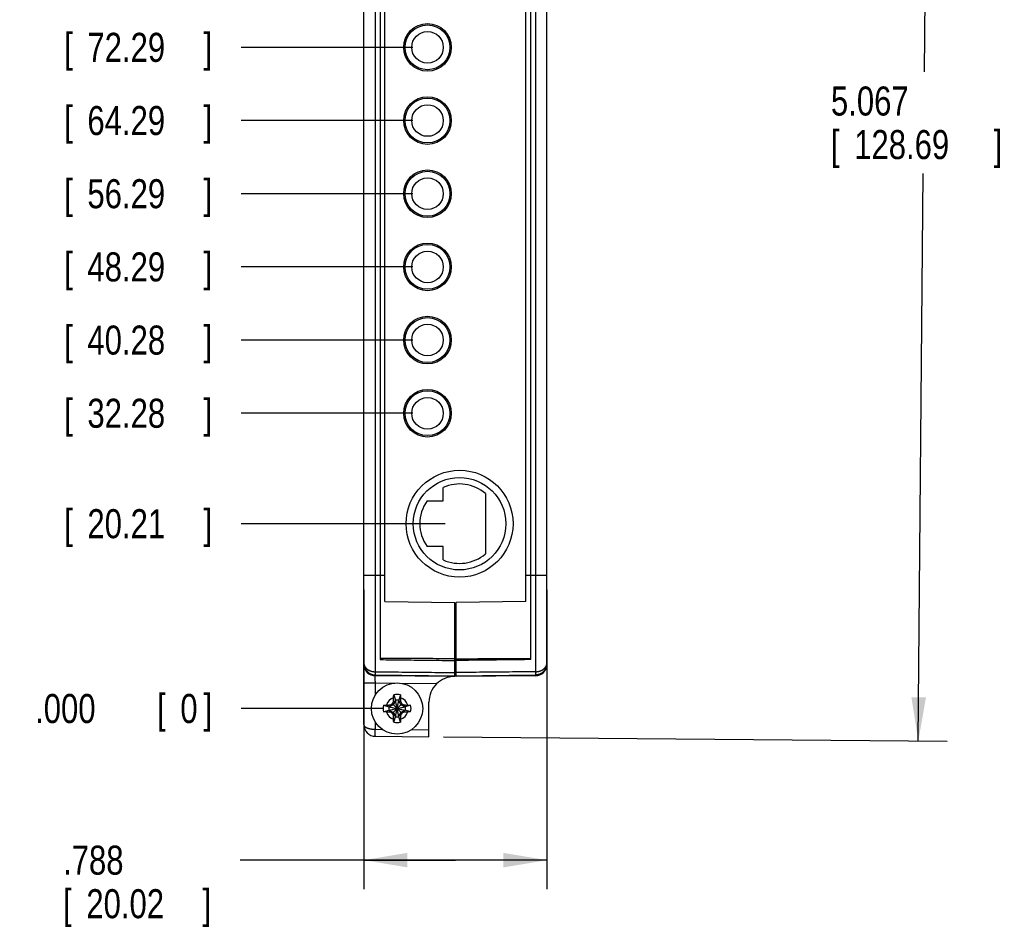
# Model space of a CAD drawing. Header units: inches. Extents: x 0 to 22, y 0 to 17.
# Tile 3 of 17: x 2.4 to 6.6, y 4.8 to 8.7. Entities that reach past the tile are written whole.
import ezdxf

# ---------------------------------------------------------------- set-up
doc = ezdxf.new("R2010")
doc.units = ezdxf.units.IN
doc.header["$LTSCALE"] = 1.21
doc.header["$MEASUREMENT"] = 0
doc.layers.get('0').update_dxf_attribs({"linetype": 'CONTINUOUS'})
doc.layers.add('DIMENSIONS', color=7, linetype='CONTINUOUS')
doc.styles.get("Standard").update_dxf_attribs({"font": 'txt', "width": 0.8})
doc.dimstyles.new('DIMSTYLE_1', dxfattribs={"dimtxt": 0.125, "dimasz": 0.1875, "dimexe": 0.18, "dimexo": 0.0625, "dimgap": 0.09, "dimtad": 0, "dimtih": 1, "dimtoh": 1, "dimdec": 3, "dimzin": 4, "dimdsep": 46, "dimtxsty": 'STANDARD', "dimblk": '_FILLED', "dimblk1": '_FILLED', "dimblk2": '_FILLED', "dimcen": 0.09, "dimadec": 0, "dimazin": 0, "dimtp": 0.01, "dimtm": 0.01, "dimtfac": 1, "dimtdec": 3, "dimtofl": 0, "dimtmove": 0, "dimatfit": 3, "dimldrblk": '_FILLED', "dimfxl": 1, "dimtolj": 1, "dimtzin": 4, "dimarcsym": 0})
doc.dimstyles.new('DIMSTYLE_2', dxfattribs={"dimtxt": 0.125, "dimasz": 0.1875, "dimexe": 0.18, "dimexo": 0.0625, "dimgap": 0.09, "dimtad": 0, "dimtih": 1, "dimtoh": 1, "dimdec": 3, "dimzin": 4, "dimdsep": 46, "dimtxsty": 'STANDARD', "dimblk": '_FILLED', "dimblk1": '_FILLED', "dimblk2": '_FILLED', "dimcen": 0.09, "dimadec": 0, "dimazin": 0, "dimtp": 0.01, "dimtm": 0.01, "dimtfac": 1, "dimtdec": 3, "dimtofl": 0, "dimtmove": 0, "dimatfit": 3, "dimldrblk": '_FILLED', "dimfxl": 1, "dimtolj": 1, "dimtzin": 4, "dimarcsym": 0})

# ---------------------------------------------------------------- blocks, each defined once
blk = doc.blocks.new('_FILLED')
at = {"color": 0, "linetype": 'BYBLOCK'}
blk.add_solid([(0, 0), (-1, 0.167), (-1, -0.167)], dxfattribs=at)
blk = doc.blocks.new('*D1')
at = {"layer": 'DIMENSIONS', "color": 2, "linetype": 'CONTINUOUS'}
for p, q in [((4.6746, 10.7186), (6.4292, 10.7033)), ((6.3042, 10.7043), (6.2851, 8.5177)), ((6.26, 5.6379), (6.2813, 8.0802)), ((4.2162, 5.6557), (6.3849, 5.6368))]:
    blk.add_line(p, q, dxfattribs=at)
at = {"layer": 'DIMENSIONS', "color": 2, "linetype": 'CONTINUOUS', "xscale": 0.1875, "yscale": 0.1875, "zscale": 0.1875}
for p, rotation in [((6.3042, 10.7043), 89.5), ((6.26, 5.6379), 269.5)]:
    blk.add_blockref('_FILLED', p, dxfattribs=dict(at, rotation=rotation))
at = {"layer": 'DIMENSIONS', "color": 2, "linetype": 'CONTINUOUS', "width": 0.8}
for s, p in [('5.067', (5.884, 8.3302)), ('[', (5.884, 8.1427)), ('128.69', (5.984, 8.1427)), (']', (6.584, 8.1427))]:
    blk.add_text(s, height=0.125, dxfattribs=at).set_placement(p)
blk = doc.blocks.new('*D2')
at = {"layer": 'DIMENSIONS', "color": 2, "linetype": 'CONTINUOUS'}
for p, q in [((3.8737, 6.2892), (3.8737, 5)), ((4.6617, 6.2892), (4.6617, 5)), ((4.2677, 5.125), (3.3418, 5.125)), ((3.8737, 5.125), (4.2677, 5.125)), ((4.6617, 5.125), (4.2677, 5.125))]:
    blk.add_line(p, q, dxfattribs=at)
at = {"layer": 'DIMENSIONS', "color": 2, "linetype": 'CONTINUOUS', "xscale": 0.1875, "yscale": 0.1875, "zscale": 0.1875, "rotation": 180}
blk.add_blockref('_FILLED', (3.8737, 5.125), dxfattribs=at)
at = {"layer": 'DIMENSIONS', "color": 2, "linetype": 'CONTINUOUS', "xscale": 0.1875, "yscale": 0.1875, "zscale": 0.1875}
blk.add_blockref('_FILLED', (4.6617, 5.125), dxfattribs=at)
at = {"layer": 'DIMENSIONS', "color": 2, "linetype": 'CONTINUOUS', "width": 0.8}
for s, p in [('.788', (2.5793, 5.0625)), ('[', (2.5793, 4.875)), ('20.02', (2.6793, 4.875)), (']', (3.1793, 4.875))]:
    blk.add_text(s, height=0.125, dxfattribs=at).set_placement(p)
blk = doc.blocks.new('*D3')
at = {"layer": 'DIMENSIONS', "color": 2, "linetype": 'CONTINUOUS'}
blk.add_line((4.2232, 6.5733), (3.3464, 6.5733), dxfattribs=at)
at = {"layer": 'DIMENSIONS', "color": 2, "linetype": 'CONTINUOUS', "width": 0.8}
for s, p in [('.796', (2.0589, 6.5108)), ('[', (2.5839, 6.5108)), ('20.21', (2.6839, 6.5108)), (']', (3.1839, 6.5108))]:
    blk.add_text(s, height=0.125, dxfattribs=at).set_placement(p)
blk = doc.blocks.new('*D4')
at = {"layer": 'DIMENSIONS', "color": 2, "linetype": 'CONTINUOUS'}
blk.add_line((3.9542, 5.7777), (3.3464, 5.7777), dxfattribs=at)
at = {"layer": 'DIMENSIONS', "color": 2, "linetype": 'CONTINUOUS', "width": 0.8}
for s, p in [('[', (2.9839, 5.7152)), (']', (3.1839, 5.7152)), ('.000', (2.4589, 5.7152)), ('0', (3.0839, 5.7152))]:
    blk.add_text(s, height=0.125, dxfattribs=at).set_placement(p)
blk = doc.blocks.new('*D5')
at = {"layer": 'DIMENSIONS', "color": 2, "linetype": 'CONTINUOUS'}
blk.add_line((4.0852, 7.0487), (3.3464, 7.0487), dxfattribs=at)
at = {"layer": 'DIMENSIONS', "color": 2, "linetype": 'CONTINUOUS', "width": 0.8}
for s, p in [('[', (2.5839, 6.9862)), (']', (3.1839, 6.9862)), ('1.271', (1.9589, 6.9862)), ('32.28', (2.6839, 6.9862))]:
    blk.add_text(s, height=0.125, dxfattribs=at).set_placement(p)
blk = doc.blocks.new('*D6')
at = {"layer": 'DIMENSIONS', "color": 2, "linetype": 'CONTINUOUS'}
blk.add_line((4.0852, 7.3637), (3.3464, 7.3637), dxfattribs=at)
at = {"layer": 'DIMENSIONS', "color": 2, "linetype": 'CONTINUOUS', "width": 0.8}
for s, p in [('1.586', (1.9589, 7.3012)), ('[', (2.5839, 7.3012)), ('40.28', (2.6839, 7.3012)), (']', (3.1839, 7.3012))]:
    blk.add_text(s, height=0.125, dxfattribs=at).set_placement(p)
blk = doc.blocks.new('*D7')
at = {"layer": 'DIMENSIONS', "color": 2, "linetype": 'CONTINUOUS'}
blk.add_line((4.0852, 7.6787), (3.3464, 7.6787), dxfattribs=at)
at = {"layer": 'DIMENSIONS', "color": 2, "linetype": 'CONTINUOUS', "width": 0.8}
for s, p in [('1.901', (1.9589, 7.6162)), ('[', (2.5839, 7.6162)), ('48.29', (2.6839, 7.6162)), (']', (3.1839, 7.6162))]:
    blk.add_text(s, height=0.125, dxfattribs=at).set_placement(p)
blk = doc.blocks.new('*D8')
at = {"layer": 'DIMENSIONS', "color": 2, "linetype": 'CONTINUOUS'}
blk.add_line((4.0852, 7.9937), (3.3464, 7.9937), dxfattribs=at)
at = {"layer": 'DIMENSIONS', "color": 2, "linetype": 'CONTINUOUS', "width": 0.8}
for s, p in [('2.216', (1.9589, 7.9312)), ('[', (2.5839, 7.9312)), ('56.29', (2.6839, 7.9312)), (']', (3.1839, 7.9312))]:
    blk.add_text(s, height=0.125, dxfattribs=at).set_placement(p)
blk = doc.blocks.new('*D9')
at = {"layer": 'DIMENSIONS', "color": 2, "linetype": 'CONTINUOUS'}
blk.add_line((4.0852, 8.3087), (3.3464, 8.3087), dxfattribs=at)
at = {"layer": 'DIMENSIONS', "color": 2, "linetype": 'CONTINUOUS', "width": 0.8}
for s, p in [('2.531', (1.9589, 8.2462)), ('[', (2.5839, 8.2462)), ('64.29', (2.6839, 8.2462)), (']', (3.1839, 8.2462))]:
    blk.add_text(s, height=0.125, dxfattribs=at).set_placement(p)
blk = doc.blocks.new('*D10')
at = {"layer": 'DIMENSIONS', "color": 2, "linetype": 'CONTINUOUS'}
blk.add_line((4.0852, 8.6237), (3.3464, 8.6237), dxfattribs=at)
at = {"layer": 'DIMENSIONS', "color": 2, "linetype": 'CONTINUOUS', "width": 0.8}
for s, p in [('2.846', (1.9589, 8.5612)), ('[', (2.5839, 8.5612)), ('72.29', (2.6839, 8.5612)), (']', (3.1839, 8.5612))]:
    blk.add_text(s, height=0.125, dxfattribs=at).set_placement(p)
blk = doc.blocks.new('*D11')
at = {"layer": 'DIMENSIONS', "color": 2, "linetype": 'CONTINUOUS'}
blk.add_line((4.0852, 8.9387), (3.3464, 8.9387), dxfattribs=at)
at = {"layer": 'DIMENSIONS', "color": 2, "linetype": 'CONTINUOUS', "width": 0.8}
for s, p in [('3.161', (1.9589, 8.8762)), ('[', (2.5839, 8.8762)), ('80.29', (2.6839, 8.8762)), (']', (3.1839, 8.8762))]:
    blk.add_text(s, height=0.125, dxfattribs=at).set_placement(p)
blk = doc.blocks.new('*D12')
at = {"layer": 'DIMENSIONS', "color": 2, "linetype": 'CONTINUOUS'}
blk.add_line((4.0852, 9.2537), (3.3464, 9.2537), dxfattribs=at)
at = {"layer": 'DIMENSIONS', "color": 2, "linetype": 'CONTINUOUS', "width": 0.8}
for s, p in [('[', (2.5839, 9.1912)), (']', (3.1839, 9.1912)), ('3.476', (1.9589, 9.1912)), ('88.29', (2.6839, 9.1912))]:
    blk.add_text(s, height=0.125, dxfattribs=at).set_placement(p)
blk = doc.blocks.new('*D13')
at = {"layer": 'DIMENSIONS', "color": 2, "linetype": 'CONTINUOUS'}
blk.add_line((4.0852, 9.5687), (3.3464, 9.5687), dxfattribs=at)
at = {"layer": 'DIMENSIONS', "color": 2, "linetype": 'CONTINUOUS', "width": 0.8}
for s, p in [('3.791', (1.9589, 9.5062)), ('[', (2.5839, 9.5062)), ('96.29', (2.6839, 9.5062)), (']', (3.1839, 9.5062))]:
    blk.add_text(s, height=0.125, dxfattribs=at).set_placement(p)
blk = doc.blocks.new('*D14')
at = {"layer": 'DIMENSIONS', "color": 2, "linetype": 'CONTINUOUS'}
blk.add_line((4.0852, 9.8837), (3.3464, 9.8837), dxfattribs=at)
at = {"layer": 'DIMENSIONS', "color": 2, "linetype": 'CONTINUOUS', "width": 0.8}
for s, p in [('4.106', (1.8589, 9.8212)), ('[', (2.4839, 9.8212)), ('104.29', (2.5839, 9.8212)), (']', (3.1839, 9.8212))]:
    blk.add_text(s, height=0.125, dxfattribs=at).set_placement(p)

msp = doc.modelspace()

# ---------------------------------------------------------------- linework, layer by layer
at = {"color": 7, "linetype": 'CONTINUOUS'}
for p, q in [((4.6617, 5.9738), (4.6617, 10.6691)), ((3.9233, 5.9359), (3.9233, 10.4414)), ((4.6121, 10.4414), (4.6121, 5.9359)), ((3.8737, 5.7082), (3.8737, 10.4036)), ((3.9437, 10.3891), (3.9437, 5.9882)), ((4.5917, 5.9882), (4.5917, 10.3891)), ((3.9647, 6.2387), (3.9647, 10.1387)), ((4.5707, 6.2387), (4.5707, 10.1387)), ((4.2157, 6.6718), (4.2157, 6.7293)), ((4.3967, 6.7033), (4.3967, 6.4432)), ((4.1459, 6.6718), (4.2157, 6.6718)), ((4.2157, 6.4748), (4.1459, 6.4748)), ((4.2157, 6.4173), (4.2157, 6.4748)), ((3.8737, 6.3517), (3.9647, 6.3517)), ((4.5707, 6.3517), (4.6617, 6.3517)), ((3.9647, 6.2387), (4.2647, 6.2334)), ((4.2647, 5.9153), (4.2647, 6.2334)), ((4.5707, 6.2387), (4.2707, 6.2334)), ((4.2707, 5.9153), (4.2707, 6.2334)), ((4.2707, 6.1837), (4.2647, 6.1837)), ((4.2647, 6.1237), (4.2707, 6.1237)), ((3.8737, 5.9683), (3.8737, 5.9682)), ((4.2647, 5.9487), (4.2677, 5.9487)), ((4.2707, 5.9487), (4.2647, 5.9487)), ((4.6594, 5.9533), (4.6595, 5.9535)), ((4.6605, 5.9575), (4.661, 5.9598)), ((4.6617, 5.9738), (4.6617, 5.9682)), ((3.9232, 5.922), (4.2647, 5.9187)), ((4.2647, 5.9153), (3.9233, 5.9182)), ((4.2707, 5.9187), (4.6121, 5.922)), ((4.6121, 5.9182), (4.2707, 5.9153)), ((4.6429, 5.9292), (4.643, 5.9293)), ((4.6432, 5.9295), (4.6434, 5.9296)), ((4.6434, 5.9296), (4.6436, 5.9298)), ((4.6436, 5.9298), (4.6438, 5.9299)), ((4.644, 5.9301), (4.6442, 5.9302)), ((4.6442, 5.9302), (4.6444, 5.9304)), ((4.6447, 5.9307), (4.6449, 5.9309)), ((4.6449, 5.9309), (4.6451, 5.9311)), ((4.6451, 5.9311), (4.6453, 5.9312)), ((4.6453, 5.9312), (4.6455, 5.9314)), ((4.6455, 5.9314), (4.6456, 5.9315)), ((4.6456, 5.9315), (4.6458, 5.9317)), ((4.6458, 5.9317), (4.646, 5.9319)), ((4.6462, 5.9321), (4.6464, 5.9323)), ((4.6464, 5.9323), (4.6466, 5.9324)), ((3.8737, 5.8882), (3.9233, 5.8882)), ((3.9233, 5.8882), (4.0073, 5.8875)), ((3.9233, 5.8362), (3.9233, 5.8882)), ((4.0278, 5.8873), (4.1889, 5.8859)), ((4.0094, 5.8102), (4.0002, 5.7942)), ((4.0014, 5.8067), (4.0094, 5.8102)), ((4.0022, 5.836), (4.0094, 5.8131)), ((4.024, 5.7423), (4.0094, 5.8131)), ((4.0094, 5.8131), (4.0094, 5.8102)), ((4.0094, 5.7423), (4.024, 5.8131)), ((4.024, 5.7452), (4.0094, 5.8102)), ((4.0094, 5.7452), (4.024, 5.8102)), ((4.0312, 5.836), (4.024, 5.8131)), ((4.024, 5.8102), (4.024, 5.8131)), ((4.024, 5.8102), (4.032, 5.8067)), ((4.0332, 5.7942), (4.024, 5.8102)), ((3.9584, 5.7922), (3.9813, 5.785)), ((3.9584, 5.7632), (3.9813, 5.7704)), ((3.9842, 5.785), (3.9813, 5.785)), ((3.9813, 5.785), (4.0521, 5.7704)), ((3.9813, 5.7704), (4.0521, 5.785)), ((3.9813, 5.7704), (3.9842, 5.7704)), ((4.0002, 5.7942), (3.9842, 5.785)), ((3.9877, 5.793), (3.9842, 5.785)), ((3.9842, 5.785), (4.0492, 5.7704)), ((3.9842, 5.7704), (4.0492, 5.785)), ((3.9842, 5.7704), (4.0002, 5.7612)), ((3.9877, 5.7624), (3.9842, 5.7704)), ((4.037, 5.7573), (3.9964, 5.798)), ((3.9964, 5.7573), (4.037, 5.798)), ((4.0492, 5.785), (4.0332, 5.7942)), ((4.0332, 5.7612), (4.0492, 5.7704)), ((4.0457, 5.793), (4.0492, 5.785)), ((4.0492, 5.7704), (4.0457, 5.7624)), ((4.0521, 5.785), (4.0492, 5.785)), ((4.0492, 5.7704), (4.0521, 5.7704)), ((4.075, 5.7922), (4.0521, 5.785)), ((4.075, 5.7632), (4.0521, 5.7704)), ((4.1537, 5.6562), (4.1537, 5.8053)), ((4.0002, 5.7612), (4.0094, 5.7452)), ((4.0094, 5.7452), (4.0014, 5.7487)), ((4.0022, 5.7194), (4.0094, 5.7423)), ((4.0094, 5.7452), (4.0094, 5.7423)), ((4.024, 5.7452), (4.0332, 5.7612)), ((4.032, 5.7487), (4.024, 5.7452)), ((4.024, 5.7423), (4.024, 5.7452)), ((4.0312, 5.7194), (4.024, 5.7423)), ((3.9233, 5.6882), (3.9233, 5.7192)), ((3.9233, 5.6882), (3.9526, 5.688)), ((4.0792, 5.6869), (4.1537, 5.6862)), ((3.9233, 5.6582), (4.1537, 5.6562))]:
    msp.add_line(p, q, dxfattribs=at)
for points in [[(3.8737, 5.9736), (3.8737, 5.9716), (3.8739, 5.9694), (3.8741, 5.9672), (3.8744, 5.965), (3.8748, 5.9629), (3.8753, 5.9607), (3.8759, 5.9586), (3.8765, 5.9565), (3.8773, 5.9545), (3.8781, 5.9525), (3.879, 5.9505), (3.88, 5.9486), (3.881, 5.9467), (3.8822, 5.9449), (3.8834, 5.9431), (3.8846, 5.9414), (3.8859, 5.9398), (3.8873, 5.9382), (3.8888, 5.9367), (3.8903, 5.9352), (3.8918, 5.9338), (3.8934, 5.9325), (3.8951, 5.9313), (3.8967, 5.9301), (3.8985, 5.929), (3.9002, 5.928), (3.902, 5.9271), (3.9039, 5.9262), (3.9057, 5.9254), (3.9076, 5.9247), (3.9096, 5.9241), (3.9115, 5.9235), (3.9134, 5.9231), (3.9154, 5.9227), (3.9174, 5.9224), (3.9194, 5.9222), (3.9214, 5.922), (3.9232, 5.922)], [(4.6121, 5.922), (4.614, 5.922), (4.616, 5.9222), (4.618, 5.9224), (4.62, 5.9227), (4.6219, 5.9231), (4.6238, 5.9235), (4.6257, 5.9241), (4.6277, 5.9247), (4.6296, 5.9254), (4.6314, 5.9262), (4.6333, 5.927), (4.6351, 5.928), (4.6369, 5.929), (4.6386, 5.9301), (4.6403, 5.9312), (4.6419, 5.9325), (4.6435, 5.9338), (4.645, 5.9352), (4.6465, 5.9366), (4.648, 5.9381), (4.6494, 5.9397), (4.6507, 5.9413), (4.6519, 5.943), (4.6531, 5.9448), (4.6543, 5.9466), (4.6553, 5.9485), (4.6563, 5.9504), (4.6572, 5.9523), (4.6581, 5.9544), (4.6588, 5.9564), (4.6595, 5.9585), (4.66, 5.9606), (4.6605, 5.9627), (4.6609, 5.9648), (4.6613, 5.967), (4.6615, 5.9692), (4.6616, 5.9715), (4.6617, 5.9733)], [(4.6595, 5.9535), (4.66, 5.9553), (4.6605, 5.9575)], [(4.661, 5.9598), (4.6613, 5.962), (4.6614, 5.9625)], [(4.6416, 5.9282), (4.6419, 5.9284), (4.6424, 5.9288), (4.6429, 5.9292), (4.6435, 5.9296)], [(4.6435, 5.9296), (4.6442, 5.9302), (4.6449, 5.9309)], [(4.6449, 5.9309), (4.6458, 5.9317), (4.6465, 5.9324)]]:
    msp.add_lwpolyline(points, dxfattribs=at)
for centre, radius in [((4.1477, 8.6237), 0.1025), ((4.1477, 8.6237), 0.0965), ((4.1477, 8.6237), 0.068), ((4.1477, 8.3087), 0.1025), ((4.1477, 8.3087), 0.0965), ((4.1477, 8.3087), 0.068), ((4.1477, 7.9937), 0.1025), ((4.1477, 7.9937), 0.0965), ((4.1477, 7.9937), 0.068), ((4.1477, 7.6787), 0.1025), ((4.1477, 7.6787), 0.0965), ((4.1477, 7.6787), 0.068), ((4.1477, 7.3637), 0.1025), ((4.1477, 7.3637), 0.0965), ((4.1477, 7.3637), 0.068), ((4.1477, 7.0487), 0.1025), ((4.1477, 7.0487), 0.0965), ((4.1477, 7.0487), 0.068), ((4.2857, 6.5733), 0.23), ((4.2857, 6.5733), 0.199), ((4.0167, 5.7777), 0.1102)]:
    msp.add_circle(centre, radius, dxfattribs=at)
for centre, radius, start, end in [((4.2857, 6.5733), 0.171, 49.5245, 114.1644), ((4.2857, 6.5733), 0.171, 144.8287, 215.1713), ((4.2857, 6.5733), 0.171, 245.8356, 310.4755), ((3.9237, 5.9682), 0.05, 180, 269.5), ((4.6117, 5.9682), 0.05, 270.5, 360), ((4.2637, 5.8053), 0.11, 89.4583, 180), ((4.0167, 5.7777), 0.0483, 108.0064, 161.9936), ((4.0167, 5.7777), 0.0601, 76.0154, 103.9846), ((4.0167, 5.7777), 0.0361, 78.3738, 101.6262), ((4.0167, 5.7777), 0.0483, 18.0064, 71.9936), ((4.0167, 5.7777), 0.0601, 166.0154, 193.9846), ((4.0167, 5.7777), 0.0361, 168.3738, 191.6262), ((4.0167, 5.7777), 0.0361, 348.3738, 11.6262), ((4.0167, 5.7777), 0.0601, 346.0154, 13.9846), ((4.0167, 5.7777), 0.0483, 198.0064, 251.9936), ((4.0167, 5.7777), 0.0361, 258.3738, 281.6262), ((4.0167, 5.7777), 0.0483, 288.0064, 341.9936), ((3.9237, 5.7082), 0.05, 180, 269.4726), ((4.0167, 5.7777), 0.0601, 256.0154, 283.9846)]:
    msp.add_arc(centre, radius, start, end, dxfattribs=at)
for points, knots in [([(4.2647, 5.992), (4.2291, 5.9921), (4.1578, 5.9924), (4.0508, 5.9928), (3.9794, 5.993), (3.9437, 5.9932)], [0, 0, 0, 0, 0.332622, 0.665955, 1, 1, 1, 1]), ([(3.9437, 5.9882), (3.9793, 5.9878), (4.0505, 5.987), (4.1575, 5.9857), (4.2289, 5.9848), (4.2647, 5.9844)], [0, 0, 0, 0, 0.332636, 0.665969, 1, 1, 1, 1]), ([(4.2707, 5.992), (4.3063, 5.9921), (4.3775, 5.9924), (4.4845, 5.9928), (4.5559, 5.993), (4.5917, 5.9932)], [0, 0, 0, 0, 0.332622, 0.665955, 1, 1, 1, 1]), ([(4.5917, 5.9882), (4.5561, 5.9878), (4.4848, 5.987), (4.3778, 5.9857), (4.3064, 5.9848), (4.2707, 5.9844)], [0, 0, 0, 0, 0.332636, 0.665969, 1, 1, 1, 1]), ([(3.8737, 5.9736), (3.8737, 5.9732), (3.8737, 5.9722), (3.8738, 5.9706), (3.8741, 5.9691), (3.8744, 5.9675), (3.8748, 5.966), (3.8752, 5.9645), (3.8758, 5.9629), (3.8764, 5.9614), (3.8772, 5.96), (3.878, 5.9585), (3.8789, 5.9571), (3.8798, 5.9557), (3.8809, 5.9543), (3.882, 5.953), (3.8832, 5.9517), (3.8844, 5.9504), (3.8857, 5.9492), (3.8871, 5.9481), (3.8885, 5.9469), (3.89, 5.9459), (3.8916, 5.9448), (3.8932, 5.9439), (3.8948, 5.9429), (3.8965, 5.9421), (3.8982, 5.9412), (3.9, 5.9405), (3.9018, 5.9398), (3.9037, 5.9391), (3.9055, 5.9385), (3.9074, 5.938), (3.9094, 5.9375), (3.9113, 5.9371), (3.9133, 5.9368), (3.9153, 5.9365), (3.9172, 5.9362), (3.9192, 5.9361), (3.9212, 5.936), (3.9226, 5.9359), (3.9233, 5.9359)], [0, 0, 0, 0, 0.020628, 0.043501, 0.066453, 0.089509, 0.112691, 0.136034, 0.159583, 0.183358, 0.207357, 0.231573, 0.256022, 0.280721, 0.305677, 0.330894, 0.356378, 0.382131, 0.408148, 0.434423, 0.460955, 0.487741, 0.514769, 0.542031, 0.569519, 0.59722, 0.625119, 0.65321, 0.681478, 0.709909, 0.738491, 0.767209, 0.796048, 0.824997, 0.854036, 0.883144, 0.912305, 0.941507, 0.970742, 1, 1, 1, 1]), ([(3.8737, 5.9714), (3.8737, 5.9707), (3.8737, 5.9693), (3.8739, 5.9672), (3.8741, 5.9651), (3.8744, 5.9631), (3.8748, 5.961), (3.8753, 5.959), (3.8758, 5.957), (3.8765, 5.955), (3.8772, 5.953), (3.8781, 5.9511), (3.879, 5.9492), (3.88, 5.9474), (3.881, 5.9456), (3.8822, 5.9438), (3.8834, 5.9421), (3.8847, 5.9405), (3.886, 5.9389), (3.8874, 5.9373), (3.8889, 5.9359), (3.8905, 5.9344), (3.8921, 5.9331), (3.8937, 5.9318), (3.8955, 5.9306), (3.8972, 5.9295), (3.899, 5.9284), (3.9009, 5.9274), (3.9028, 5.9265), (3.9047, 5.9257), (3.9067, 5.9249), (3.9087, 5.9242), (3.9107, 5.9237), (3.9128, 5.9232), (3.9149, 5.9227), (3.9163, 5.9225), (3.9171, 5.9224), (3.9172, 5.9224)], [0, 0, 0, 0, 0.029151, 0.058303, 0.087457, 0.116616, 0.145779, 0.174949, 0.204127, 0.233313, 0.26251, 0.291716, 0.320935, 0.350166, 0.37941, 0.408668, 0.437941, 0.467228, 0.496531, 0.525849, 0.555182, 0.584531, 0.613896, 0.643275, 0.67267, 0.702079, 0.731502, 0.760938, 0.790386, 0.819847, 0.849318, 0.878799, 0.908289, 0.937787, 0.967291, 0.996801, 1, 1, 1, 1]), ([(3.9232, 5.922), (3.9232, 5.922), (3.9232, 5.922), (3.9232, 5.922), (3.9232, 5.9221), (3.9232, 5.9222), (3.9232, 5.9224), (3.9232, 5.9227), (3.9232, 5.923), (3.9232, 5.9234), (3.9232, 5.9239), (3.9232, 5.9244), (3.9232, 5.925), (3.9232, 5.9256), (3.9232, 5.9263), (3.9232, 5.927), (3.9232, 5.9278), (3.9232, 5.9287), (3.9232, 5.9296), (3.9232, 5.9305), (3.9232, 5.9315), (3.9232, 5.9326), (3.9232, 5.9337), (3.9232, 5.9348), (3.9232, 5.9356), (3.9233, 5.9359)], [0, 0, 0, 0, 0.000102, 0.000842, 0.006114, 0.016019, 0.030541, 0.04965, 0.073305, 0.101456, 0.13404, 0.170989, 0.212221, 0.257648, 0.307171, 0.360682, 0.418066, 0.479199, 0.543947, 0.612171, 0.683722, 0.758446, 0.83618, 0.916757, 1, 1, 1, 1]), ([(3.9233, 5.9359), (3.9611, 5.9356), (4.0369, 5.9348), (4.1507, 5.9337), (4.2267, 5.933), (4.2647, 5.9326)], [0, 0, 0, 0, 0.332719, 0.66605, 1, 1, 1, 1]), ([(4.6121, 5.9359), (4.5746, 5.9356), (4.4991, 5.9348), (4.3853, 5.9337), (4.309, 5.933), (4.2707, 5.9326)], [0, 0, 0, 0, 0.329762, 0.663114, 1, 1, 1, 1]), ([(4.6121, 5.9359), (4.6128, 5.9359), (4.6142, 5.936), (4.6162, 5.9361), (4.6183, 5.9363), (4.6203, 5.9365), (4.6223, 5.9368), (4.6244, 5.9372), (4.6263, 5.9376), (4.6283, 5.9381), (4.6303, 5.9387), (4.6322, 5.9393), (4.6341, 5.94), (4.6359, 5.9407), (4.6377, 5.9415), (4.6395, 5.9424), (4.6412, 5.9433), (4.6429, 5.9443), (4.6445, 5.9453), (4.6461, 5.9464), (4.6476, 5.9475), (4.649, 5.9487), (4.6504, 5.9499), (4.6517, 5.9512), (4.6529, 5.9525), (4.6541, 5.9538), (4.6552, 5.9552), (4.6562, 5.9566), (4.6571, 5.9581), (4.658, 5.9596), (4.6588, 5.9611), (4.6594, 5.9626), (4.66, 5.9642), (4.6605, 5.9657), (4.661, 5.9673), (4.6613, 5.9689), (4.6615, 5.9705), (4.6616, 5.972), (4.6617, 5.9729), (4.6617, 5.9733)], [0, 0, 0, 0, 0.030186, 0.060302, 0.090326, 0.120263, 0.15012, 0.179909, 0.20964, 0.239321, 0.26893, 0.298422, 0.327753, 0.356882, 0.385797, 0.414505, 0.443006, 0.471293, 0.499347, 0.527147, 0.554672, 0.581909, 0.608856, 0.635535, 0.661951, 0.688096, 0.713961, 0.739537, 0.764819, 0.789802, 0.814488, 0.838911, 0.863121, 0.887162, 0.911082, 0.934927, 0.958748, 0.982591, 1, 1, 1, 1]), ([(4.6121, 5.9359), (4.6121, 5.9355), (4.6121, 5.9347), (4.6121, 5.9336), (4.6121, 5.9324), (4.6122, 5.9314), (4.6122, 5.9303), (4.6122, 5.9294), (4.6122, 5.9284), (4.6122, 5.9276), (4.6122, 5.9267), (4.6122, 5.926), (4.6122, 5.9253), (4.6122, 5.9247), (4.6122, 5.9241), (4.6122, 5.9236), (4.6122, 5.9232), (4.6122, 5.9228), (4.6122, 5.9225), (4.6122, 5.9223), (4.6122, 5.9221), (4.6122, 5.922), (4.6121, 5.922), (4.6121, 5.922), (4.6121, 5.922)], [0, 0, 0, 0, 0.086683, 0.1704, 0.251023, 0.328364, 0.402239, 0.472473, 0.5389, 0.601364, 0.659717, 0.713822, 0.763553, 0.808793, 0.849434, 0.885381, 0.916548, 0.942861, 0.964258, 0.980689, 0.992117, 0.998518, 0.999932, 1, 1, 1, 1]), ([(4.6617, 5.9714), (4.6617, 5.9706), (4.6617, 5.9692), (4.6615, 5.9671), (4.6613, 5.965), (4.661, 5.9628), (4.6605, 5.9607), (4.66, 5.9586), (4.6594, 5.9566), (4.6587, 5.9546), (4.6579, 5.9526), (4.6571, 5.9506), (4.6561, 5.9487), (4.6551, 5.9468), (4.654, 5.945), (4.6528, 5.9432), (4.6515, 5.9414), (4.6501, 5.9398), (4.6487, 5.9381), (4.6472, 5.9366), (4.6456, 5.9351), (4.644, 5.9337), (4.6423, 5.9323), (4.6406, 5.9311), (4.6388, 5.9299), (4.6369, 5.9287), (4.6351, 5.9277), (4.6331, 5.9267), (4.6311, 5.9259), (4.6291, 5.9251), (4.6271, 5.9244), (4.625, 5.9237), (4.6229, 5.9232), (4.6208, 5.9228), (4.6192, 5.9225), (4.6183, 5.9224), (4.6182, 5.9224)], [0, 0, 0, 0, 0.02995, 0.059902, 0.089857, 0.119816, 0.14978, 0.179752, 0.209731, 0.23972, 0.26972, 0.299731, 0.329755, 0.359792, 0.389844, 0.41991, 0.449992, 0.480089, 0.510203, 0.540333, 0.570479, 0.600642, 0.630821, 0.661016, 0.691226, 0.721451, 0.75169, 0.781943, 0.812209, 0.842486, 0.872774, 0.903071, 0.933377, 0.96369, 0.994009, 1, 1, 1, 1]), ([(3.9233, 5.8882), (3.9232, 5.8887), (3.9232, 5.8897), (3.9232, 5.8911), (3.9232, 5.8925), (3.9232, 5.8939), (3.9232, 5.8953), (3.9231, 5.8967), (3.9231, 5.898), (3.9231, 5.8994), (3.9231, 5.9007), (3.9231, 5.902), (3.9231, 5.9032), (3.9231, 5.9044), (3.9231, 5.9056), (3.9231, 5.9068), (3.9231, 5.9079), (3.9231, 5.9089), (3.9231, 5.9099), (3.9231, 5.9109), (3.9231, 5.9118), (3.9231, 5.9127), (3.9231, 5.9135), (3.9231, 5.9142), (3.9231, 5.9149), (3.9231, 5.9155), (3.9231, 5.9161), (3.9231, 5.9166), (3.9231, 5.917), (3.9232, 5.9174), (3.9232, 5.9177), (3.9232, 5.9179), (3.9232, 5.9181), (3.9232, 5.9182), (3.9232, 5.9182), (3.9233, 5.9182)], [0, 0, 0, 0, 0.047595, 0.095057, 0.142287, 0.189181, 0.235635, 0.281548, 0.326826, 0.371377, 0.41511, 0.457918, 0.499687, 0.540313, 0.579717, 0.617827, 0.65456, 0.689817, 0.723502, 0.755538, 0.78586, 0.814404, 0.841099, 0.865871, 0.88866, 0.909425, 0.928133, 0.944746, 0.959227, 0.971541, 0.98166, 0.989563, 0.995237, 0.998685, 1, 1, 1, 1]), ([(3.9233, 5.9182), (3.9233, 5.9183), (3.9233, 5.9184), (3.9233, 5.9187), (3.9233, 5.9193), (3.9233, 5.92), (3.9233, 5.9209), (3.9233, 5.9216), (3.9233, 5.922)], [0, 0, 0, 0, 0.027985, 0.111913, 0.251723, 0.447318, 0.698569, 1, 1, 1, 1]), ([(4.6121, 5.922), (4.6121, 5.9216), (4.6121, 5.9209), (4.6121, 5.92), (4.6121, 5.9193), (4.6121, 5.9187), (4.6121, 5.9184), (4.6121, 5.9183), (4.6121, 5.9182)], [0, 0, 0, 0, 0.301434, 0.552684, 0.748278, 0.888087, 0.972015, 1, 1, 1, 1]), ([(3.9964, 5.798), (3.9966, 5.7984), (3.997, 5.7991), (3.9976, 5.8002), (3.9982, 5.8013), (3.9989, 5.8023), (3.9995, 5.8034), (4.0001, 5.8045), (4.0008, 5.8056), (4.0012, 5.8063), (4.0014, 5.8067)], [0, 0, 0, 0, 0.124746, 0.249067, 0.373182, 0.497318, 0.621717, 0.746722, 0.872694, 1, 1, 1, 1]), ([(4.0014, 5.8067), (4.0014, 5.8072), (4.0014, 5.8083), (4.0015, 5.8099), (4.0015, 5.8117), (4.0015, 5.8137), (4.0016, 5.8158), (4.0016, 5.8182), (4.0017, 5.8208), (4.0017, 5.8226), (4.0018, 5.8236)], [0, 0, 0, 0, 0.09198, 0.189892, 0.295352, 0.409971, 0.535336, 0.673456, 0.827316, 1, 1, 1, 1]), ([(4.0018, 5.8236), (4.0018, 5.8246), (4.0018, 5.8265), (4.0019, 5.8296), (4.002, 5.8328), (4.0021, 5.8349), (4.0022, 5.836)], [0, 0, 0, 0, 0.230122, 0.481149, 0.741523, 1, 1, 1, 1]), ([(4.0312, 5.836), (4.0312, 5.8349), (4.0313, 5.8328), (4.0314, 5.8297), (4.0315, 5.8266), (4.0316, 5.8246), (4.0316, 5.8236)], [0, 0, 0, 0, 0.251754, 0.510286, 0.763771, 1, 1, 1, 1]), ([(4.0316, 5.8236), (4.0316, 5.8226), (4.0317, 5.8208), (4.0318, 5.8182), (4.0318, 5.8158), (4.0318, 5.8137), (4.0319, 5.8117), (4.0319, 5.8099), (4.0319, 5.8083), (4.032, 5.8072), (4.032, 5.8067)], [0, 0, 0, 0, 0.172684, 0.326544, 0.464664, 0.590029, 0.704648, 0.810108, 0.90802, 1, 1, 1, 1]), ([(4.032, 5.8067), (4.0322, 5.8063), (4.0326, 5.8056), (4.0333, 5.8045), (4.0339, 5.8034), (4.0345, 5.8023), (4.0351, 5.8013), (4.0358, 5.8002), (4.0364, 5.7991), (4.0368, 5.7984), (4.037, 5.798)], [0, 0, 0, 0, 0.127311, 0.253288, 0.378295, 0.502694, 0.626829, 0.750942, 0.875259, 1, 1, 1, 1]), ([(3.9584, 5.7922), (3.9594, 5.7922), (3.9615, 5.7923), (3.9647, 5.7924), (3.9678, 5.7925), (3.9698, 5.7926), (3.9708, 5.7926)], [0, 0, 0, 0, 0.251754, 0.510286, 0.763771, 1, 1, 1, 1]), ([(3.9708, 5.7627), (3.9698, 5.7628), (3.9678, 5.7628), (3.9648, 5.7629), (3.9616, 5.763), (3.9595, 5.7631), (3.9584, 5.7632)], [0, 0, 0, 0, 0.230122, 0.481149, 0.741523, 1, 1, 1, 1]), ([(3.9708, 5.7926), (3.9717, 5.7926), (3.9736, 5.7927), (3.9762, 5.7927), (3.9785, 5.7928), (3.9807, 5.7928), (3.9826, 5.7929), (3.9844, 5.7929), (3.9861, 5.7929), (3.9872, 5.793), (3.9877, 5.793)], [0, 0, 0, 0, 0.172684, 0.326545, 0.464664, 0.590029, 0.704648, 0.810108, 0.90802, 1, 1, 1, 1]), ([(3.9877, 5.793), (3.9881, 5.7932), (3.9888, 5.7936), (3.9899, 5.7942), (3.991, 5.7949), (3.992, 5.7955), (3.9931, 5.7961), (3.9942, 5.7968), (3.9953, 5.7974), (3.996, 5.7978), (3.9964, 5.798)], [0, 0, 0, 0, 0.127311, 0.253288, 0.378295, 0.502694, 0.626829, 0.750942, 0.875259, 1, 1, 1, 1]), ([(4.037, 5.798), (4.0374, 5.7978), (4.0381, 5.7974), (4.0392, 5.7968), (4.0403, 5.7961), (4.0413, 5.7955), (4.0424, 5.7949), (4.0435, 5.7942), (4.0446, 5.7936), (4.0453, 5.7932), (4.0457, 5.793)], [0, 0, 0, 0, 0.124746, 0.249067, 0.373183, 0.497319, 0.621718, 0.746723, 0.872695, 1, 1, 1, 1]), ([(4.0457, 5.793), (4.0462, 5.793), (4.0473, 5.7929), (4.049, 5.7929), (4.0507, 5.7929), (4.0527, 5.7928), (4.0548, 5.7928), (4.0572, 5.7927), (4.0598, 5.7927), (4.0617, 5.7926), (4.0626, 5.7926)], [0, 0, 0, 0, 0.09198, 0.189892, 0.295352, 0.409971, 0.535336, 0.673456, 0.827316, 1, 1, 1, 1]), ([(4.0626, 5.7926), (4.0636, 5.7926), (4.0656, 5.7925), (4.0686, 5.7924), (4.0718, 5.7923), (4.0739, 5.7922), (4.075, 5.7922)], [0, 0, 0, 0, 0.230122, 0.481149, 0.741523, 1, 1, 1, 1]), ([(4.075, 5.7632), (4.0739, 5.7631), (4.0718, 5.763), (4.0687, 5.7629), (4.0656, 5.7628), (4.0636, 5.7628), (4.0626, 5.7627)], [0, 0, 0, 0, 0.251754, 0.510286, 0.763771, 1, 1, 1, 1]), ([(3.9877, 5.7624), (3.9872, 5.7624), (3.9861, 5.7624), (3.9844, 5.7625), (3.9826, 5.7625), (3.9807, 5.7625), (3.9785, 5.7626), (3.9762, 5.7626), (3.9736, 5.7627), (3.9717, 5.7627), (3.9708, 5.7627)], [0, 0, 0, 0, 0.09198, 0.189892, 0.295352, 0.409971, 0.535336, 0.673456, 0.827316, 1, 1, 1, 1]), ([(3.9964, 5.7573), (3.996, 5.7576), (3.9953, 5.758), (3.9942, 5.7586), (3.9931, 5.7592), (3.992, 5.7599), (3.991, 5.7605), (3.9899, 5.7611), (3.9888, 5.7618), (3.9881, 5.7622), (3.9877, 5.7624)], [0, 0, 0, 0, 0.124746, 0.249067, 0.373182, 0.497318, 0.621717, 0.746722, 0.872694, 1, 1, 1, 1]), ([(4.0014, 5.7487), (4.0012, 5.749), (4.0008, 5.7498), (4.0001, 5.7509), (3.9995, 5.752), (3.9989, 5.753), (3.9982, 5.7541), (3.9976, 5.7552), (3.997, 5.7563), (3.9966, 5.757), (3.9964, 5.7573)], [0, 0, 0, 0, 0.127311, 0.253287, 0.378294, 0.502693, 0.626828, 0.750941, 0.875259, 1, 1, 1, 1]), ([(4.0018, 5.7317), (4.0017, 5.7327), (4.0017, 5.7346), (4.0016, 5.7372), (4.0016, 5.7395), (4.0015, 5.7417), (4.0015, 5.7436), (4.0015, 5.7454), (4.0014, 5.7471), (4.0014, 5.7482), (4.0014, 5.7487)], [0, 0, 0, 0, 0.172684, 0.326544, 0.464664, 0.590029, 0.704648, 0.810108, 0.90802, 1, 1, 1, 1]), ([(4.0022, 5.7194), (4.0021, 5.7204), (4.002, 5.7225), (4.0019, 5.7257), (4.0018, 5.7288), (4.0018, 5.7308), (4.0018, 5.7317)], [0, 0, 0, 0, 0.251754, 0.510286, 0.763771, 1, 1, 1, 1]), ([(4.0316, 5.7317), (4.0316, 5.7308), (4.0315, 5.7288), (4.0314, 5.7258), (4.0313, 5.7226), (4.0312, 5.7205), (4.0312, 5.7194)], [0, 0, 0, 0, 0.230122, 0.481149, 0.741523, 1, 1, 1, 1]), ([(4.032, 5.7487), (4.032, 5.7482), (4.0319, 5.7471), (4.0319, 5.7454), (4.0319, 5.7436), (4.0318, 5.7417), (4.0318, 5.7395), (4.0318, 5.7372), (4.0317, 5.7346), (4.0316, 5.7327), (4.0316, 5.7317)], [0, 0, 0, 0, 0.09198, 0.189892, 0.295352, 0.409971, 0.535336, 0.673456, 0.827316, 1, 1, 1, 1]), ([(4.037, 5.7573), (4.0368, 5.757), (4.0364, 5.7563), (4.0358, 5.7552), (4.0351, 5.7541), (4.0345, 5.753), (4.0339, 5.752), (4.0333, 5.7509), (4.0326, 5.7498), (4.0322, 5.749), (4.032, 5.7487)], [0, 0, 0, 0, 0.124746, 0.249067, 0.373183, 0.497319, 0.621718, 0.746723, 0.872695, 1, 1, 1, 1]), ([(4.0457, 5.7624), (4.0453, 5.7622), (4.0446, 5.7618), (4.0435, 5.7611), (4.0424, 5.7605), (4.0413, 5.7599), (4.0403, 5.7592), (4.0392, 5.7586), (4.0381, 5.758), (4.0374, 5.7576), (4.037, 5.7573)], [0, 0, 0, 0, 0.127311, 0.253288, 0.378295, 0.502694, 0.626829, 0.750942, 0.875259, 1, 1, 1, 1]), ([(4.0626, 5.7627), (4.0617, 5.7627), (4.0598, 5.7627), (4.0572, 5.7626), (4.0548, 5.7626), (4.0527, 5.7625), (4.0507, 5.7625), (4.049, 5.7625), (4.0473, 5.7624), (4.0462, 5.7624), (4.0457, 5.7624)], [0, 0, 0, 0, 0.172684, 0.326544, 0.464664, 0.590029, 0.704648, 0.810108, 0.90802, 1, 1, 1, 1]), ([(3.8737, 5.7082), (3.8737, 5.708), (3.8737, 5.7074), (3.8739, 5.7065), (3.8741, 5.7056), (3.8744, 5.7048), (3.8749, 5.7039), (3.8754, 5.7031), (3.876, 5.7022), (3.8767, 5.7014), (3.8774, 5.7006), (3.8783, 5.6998), (3.8792, 5.6991), (3.8803, 5.6983), (3.8814, 5.6976), (3.8825, 5.6969), (3.8837, 5.6962), (3.885, 5.6955), (3.8864, 5.6949), (3.8878, 5.6943), (3.8893, 5.6937), (3.8908, 5.6932), (3.8924, 5.6926), (3.8941, 5.6921), (3.8957, 5.6917), (3.8974, 5.6912), (3.8991, 5.6908), (3.9009, 5.6904), (3.9027, 5.6901), (3.9046, 5.6898), (3.9064, 5.6895), (3.9083, 5.6892), (3.9102, 5.689), (3.9121, 5.6888), (3.914, 5.6886), (3.9159, 5.6885), (3.9178, 5.6884), (3.9197, 5.6883), (3.9215, 5.6883), (3.9227, 5.6882), (3.9233, 5.6882)], [0, 0, 0, 0, 0.015105, 0.030751, 0.046537, 0.062627, 0.079175, 0.09632, 0.114179, 0.132846, 0.152373, 0.172792, 0.194109, 0.216301, 0.239334, 0.26319, 0.287857, 0.313318, 0.339573, 0.366623, 0.394473, 0.423096, 0.452395, 0.48225, 0.512551, 0.543291, 0.574487, 0.606159, 0.638296, 0.670882, 0.703904, 0.737289, 0.770925, 0.804696, 0.838439, 0.871955, 0.905052, 0.937547, 0.969259, 1, 1, 1, 1]), ([(3.9233, 5.6582), (3.9232, 5.6582), (3.9232, 5.6583), (3.9232, 5.6584), (3.9232, 5.6586), (3.9232, 5.6588), (3.9232, 5.6591), (3.9232, 5.6595), (3.9231, 5.6599), (3.9231, 5.6604), (3.9231, 5.661), (3.9231, 5.6616), (3.9231, 5.6623), (3.9231, 5.663), (3.9231, 5.6638), (3.9231, 5.6647), (3.9231, 5.6655), (3.9231, 5.6665), (3.9231, 5.6674), (3.9231, 5.6684), (3.9231, 5.6695), (3.9231, 5.6706), (3.9231, 5.6718), (3.9231, 5.6729), (3.9231, 5.6741), (3.9231, 5.6752), (3.9231, 5.6764), (3.9231, 5.6775), (3.9231, 5.6787), (3.9231, 5.68), (3.9231, 5.6813), (3.9231, 5.6826), (3.9231, 5.684), (3.9231, 5.6854), (3.923, 5.6868), (3.9232, 5.6878), (3.9233, 5.6882)], [0, 0, 0, 0, 0.001661, 0.005136, 0.010898, 0.018922, 0.02916, 0.041542, 0.056016, 0.072564, 0.091193, 0.111906, 0.134696, 0.159508, 0.186098, 0.214126, 0.24336, 0.273887, 0.305891, 0.339564, 0.374958, 0.412071, 0.450487, 0.489374, 0.527914, 0.566053, 0.604224, 0.642993, 0.682921, 0.724354, 0.767574, 0.812484, 0.858659, 0.905635, 0.952918, 1, 1, 1, 1])]:
    msp.add_open_spline(points, degree=3, knots=knots, dxfattribs=at)
for points in [[(3.8737, 5.9738), (3.8737, 5.9737), (3.8737, 5.9737), (3.8737, 5.9737)], [(3.8737, 5.9737), (3.8737, 5.9737), (3.8737, 5.9736), (3.8737, 5.9736)], [(4.2647, 5.9549), (4.2667, 5.955), (4.2687, 5.955), (4.2707, 5.955)], [(4.6617, 5.9733), (4.6617, 5.9735), (4.6617, 5.9736), (4.6617, 5.9738)], [(4.6182, 5.9224), (4.6179, 5.9224), (4.6175, 5.9223), (4.6172, 5.9223)]]:
    msp.add_open_spline(points, degree=3, dxfattribs=at)

# ---------------------------------------------------------------- dimensions: what is measured, and where the dimension line sits
at = {"layer": 'DIMENSIONS', "color": 2, "linetype": 'CONTINUOUS'}
for base, p1, p2, angle, picture, middle in [((6.3042, 10.7043), (4.2162, 5.6557), (4.6746, 10.7186), 89.5, '*D1', (6.284, 8.2989)), ((3.8737, 5.125), (4.6617, 6.2892), (3.8737, 6.2892), 180, '*D2', (2.9293, 5.0312))]:
    dim = msp.add_linear_dim(base=base, p1=p1, p2=p2, angle=angle, dimstyle='DIMSTYLE_1', dxfattribs=at)
    dim.commit()
    dim.dimension.update_dxf_attribs({"geometry": picture, "text_midpoint": middle, "dimtype": 160})
for feature_location, offset, origin, picture, middle in [((4.0852, 9.8837), (-0.7388, 0), (4.1477, 5.7777), '*D14', (2.5714, 9.8837)), ((4.0852, 9.5687), (-0.7388, 0), (4.1477, 5.7777), '*D13', (2.6214, 9.5687)), ((4.0852, 9.2537), (-0.7388, 0), (4.1477, 5.7777), '*D12', (2.6214, 9.2537)), ((4.0852, 8.9387), (-0.7388, 0), (4.1477, 5.7777), '*D11', (2.6214, 8.9387)), ((4.0852, 8.6237), (-0.7388, 0), (4.1477, 5.7777), '*D10', (2.6214, 8.6237)), ((4.0852, 8.3087), (-0.7388, 0), (4.1477, 5.7777), '*D9', (2.6214, 8.3087)), ((4.0852, 7.9937), (-0.7388, 0), (4.1477, 5.7777), '*D8', (2.6214, 7.9937)), ((4.0852, 7.6787), (-0.7388, 0), (4.1477, 5.7777), '*D7', (2.6214, 7.6787)), ((4.0852, 7.3637), (-0.7388, 0), (4.1477, 5.7777), '*D6', (2.6214, 7.3637)), ((4.0852, 7.0487), (-0.7388, 0), (4.1477, 5.7777), '*D5', (2.6214, 7.0487)), ((4.2232, 6.5733), (-0.8768, 0), (4.0167, 5.7777), '*D3', (2.6714, 6.5733)), ((3.954188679, 5.7776792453), (-0.6078129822, 0), (4.016688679, 5.7776792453), '*D4', (2.8713756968, 5.7776792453))]:
    dim = msp.add_ordinate_dim(feature_location=feature_location, offset=offset, dtype=0, origin=origin, dimstyle='DIMSTYLE_2', dxfattribs=at)
    dim.commit()
    dim.dimension.update_dxf_attribs({"geometry": picture, "text_midpoint": middle})

doc.saveas('drawing.dxf')
